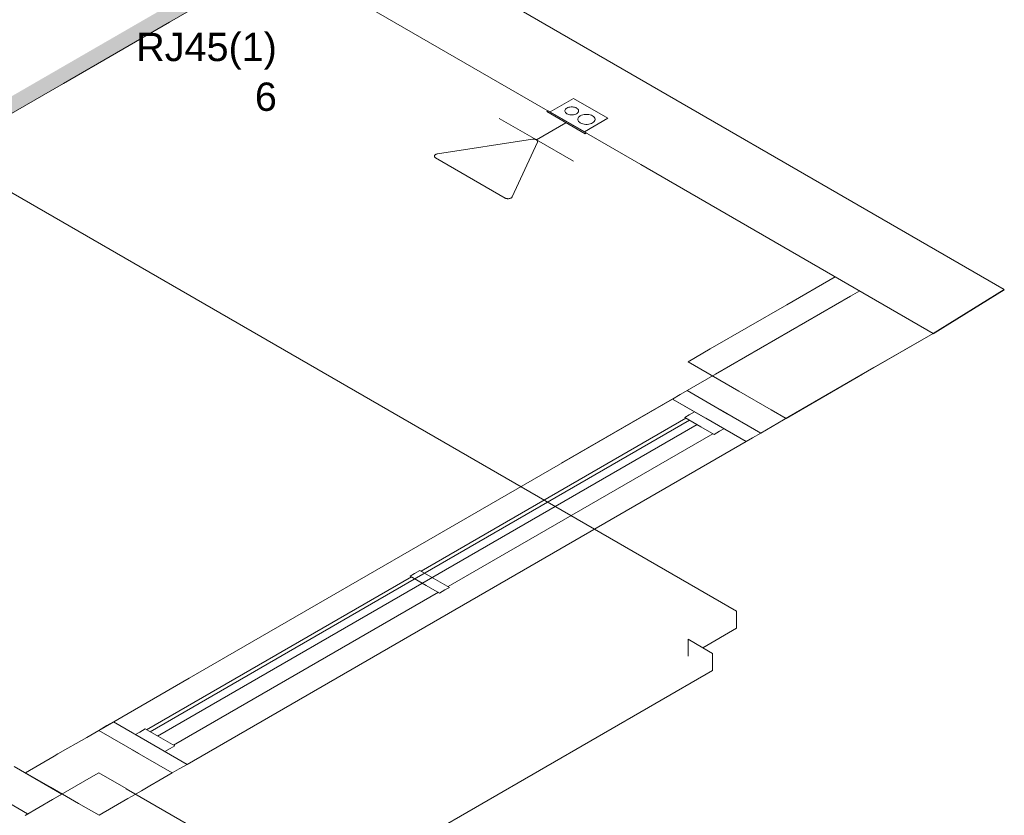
# Model space of a CAD drawing. Header units: millimetres. Extents: x 4476663 to 4477054, y -30323851 to -30323414.
# Tile 58 of 256: x 4476993.52 to 4477000.48, y -30323843.53 to -30323837.91. Entities that reach past the tile are written whole.
import ezdxf

# ---------------------------------------------------------------- set-up
doc = ezdxf.new("R2010")
doc.units = ezdxf.units.MM
doc.linetypes.add('NULL', pattern=[0])
for name, color, linetype, lineweight in [('CE-PT Dados', 7, 'Continuous', 5), ('DI-Elementos externos em corte', 9, 'Continuous', 18), ('DI-Elementos externos em vista', 9, 'Continuous', 5), ('IFC-Caixa de passagem-Contorno', 44, 'Continuous', 5), ('IFC-Janela-Contorno', 142, 'Continuous', 5), ('IFC-Parede padrão-Contorno', 44, 'Continuous', 5), ('IFC-Parede-Contorno', 42, 'Continuous', 5), ('IFC-Pilar-Contorno', 83, 'Continuous', 5), ('Textos', 7, 'Continuous', 9)]:
    doc.layers.add(name, color=color, linetype=linetype, lineweight=lineweight)
doc.styles.add('ARIAL', font='arial.ttf')

msp = doc.modelspace()

# ---------------------------------------------------------------- hatches: boundary and pattern name
at = {"layer": 'DI-Elementos externos em corte', "linetype": 'Continuous'}
msp.add_hatch(color=51, dxfattribs=at).paths.add_polyline_path([(4476998.0211, -30323835.9391), (4476998.0211, -30323835.8191), (4476992.3369, -30323839.1009), (4476992.3369, -30323839.2209)])

# ---------------------------------------------------------------- linework, layer by layer
msp.add_line((4476999.9779, -30323840.1222), (4477000.4799, -30323839.8121))
at = {"layer": 'CE-PT Dados'}
for p, q in [((4476997.1745, -30323838.7552), (4476996.9126, -30323838.604)), ((4476997.1745, -30323838.7552), (4476997.3834, -30323838.6346)), ((4476996.4761, -30323838.8545), (4476997.1462, -30323838.7508)), ((4476997.1822, -30323838.7716), (4476997.0025, -30323839.1586)), ((4476997.1745, -30323838.7552), (4476997.4365, -30323838.9064)), ((4476996.9533, -30323839.1663), (4476996.4629, -30323838.8829))]:
    msp.add_line(p, q, dxfattribs=at)
for points in [[(4476997.1822, -30323838.7716), (4476997.1828, -30323838.7697), (4476997.1831, -30323838.7677), (4476997.183, -30323838.7657), (4476997.1825, -30323838.7638), (4476997.1817, -30323838.7619), (4476997.1804, -30323838.76), (4476997.1788, -30323838.7583), (4476997.1768, -30323838.7567), (4476997.1745, -30323838.7552), (4476997.172, -30323838.7539), (4476997.1692, -30323838.7528), (4476997.1662, -30323838.7518), (4476997.163, -30323838.7511), (4476997.1597, -30323838.7506), (4476997.1563, -30323838.7503), (4476997.1529, -30323838.7502), (4476997.1495, -30323838.7504), (4476997.1462, -30323838.7508)], [(4476996.4761, -30323838.8545), (4476996.4729, -30323838.8551), (4476996.4698, -30323838.8559), (4476996.4669, -30323838.857), (4476996.4642, -30323838.8582), (4476996.4618, -30323838.8596), (4476996.4597, -30323838.8611), (4476996.4579, -30323838.8628), (4476996.4564, -30323838.8646), (4476996.4553, -30323838.8665), (4476996.4547, -30323838.8684), (4476996.4544, -30323838.8704), (4476996.4545, -30323838.8723), (4476996.4549, -30323838.8743), (4476996.4558, -30323838.8762), (4476996.4571, -30323838.878), (4476996.4587, -30323838.8798), (4476996.4607, -30323838.8814), (4476996.4629, -30323838.8829)], [(4476996.9533, -30323839.1663), (4476996.9559, -30323839.1676), (4476996.9587, -30323839.1687), (4476996.9617, -30323839.1696), (4476996.9649, -30323839.1704), (4476996.9682, -30323839.1709), (4476996.9716, -30323839.1712), (4476996.975, -30323839.1712), (4476996.9784, -30323839.171), (4476996.9817, -30323839.1707), (4476996.985, -30323839.17), (4476996.9881, -30323839.1692), (4476996.991, -30323839.1682), (4476996.9937, -30323839.1669), (4476996.9961, -30323839.1655), (4476996.9982, -30323839.164), (4476997, -30323839.1623), (4476997.0014, -30323839.1605), (4476997.0025, -30323839.1586)]]:
    msp.add_lwpolyline(points, dxfattribs=at)
at = {"layer": 'DI-Elementos externos em corte'}
for p, q in [((4476994.5829, -30323837.9242), (4476998.0211, -30323835.9391)), ((4476993.8338, -30323838.3567), (4476994.5829, -30323837.9242)), ((4476992.9827, -30323838.8481), (4476993.8338, -30323838.3567))]:
    msp.add_line(p, q, dxfattribs=at)
at = {"layer": 'DI-Elementos externos em vista'}
for p, q in [((4476998.5885, -30323842.0846), (4476992.9827, -30323838.8481)), ((4476998.5885, -30323842.2046), (4476998.5885, -30323842.0846)), ((4476998.3499, -30323842.3423), (4476998.5885, -30323842.2046)), ((4476998.3499, -30323842.3423), (4476998.246, -30323842.2823)), ((4476998.246, -30323842.2823), (4476998.246, -30323842.4023)), ((4476998.4191, -30323842.3822), (4476998.3499, -30323842.3423)), ((4476998.4191, -30323842.5022), (4476998.4191, -30323842.3822)), ((4476993.1479, -30323845.5455), (4476998.4191, -30323842.5022))]:
    msp.add_line(p, q, dxfattribs=at)
at = {"layer": 'IFC-Caixa de passagem-Contorno'}
for p, q in [((4476997.2726, -30323838.5586), (4476997.4371, -30323838.4636)), ((4476997.4371, -30323838.4636), (4476997.6796, -30323838.6036)), ((4476997.2483, -30323838.5566), (4476997.2587, -30323838.5506)), ((4476997.2483, -30323838.5566), (4476997.5185, -30323838.7126)), ((4476997.2587, -30323838.5506), (4476997.5289, -30323838.7066)), ((4476997.5151, -30323838.6986), (4476997.6796, -30323838.6036)), ((4476997.5185, -30323838.7126), (4476997.5289, -30323838.7066))]:
    msp.add_line(p, q, dxfattribs=at)
for points in [[(4476997.3899, -30323838.5709), (4476997.3964, -30323838.574), (4476997.4037, -30323838.5765), (4476997.4117, -30323838.5782), (4476997.4201, -30323838.579), (4476997.4286, -30323838.579), (4476997.4369, -30323838.5782), (4476997.4449, -30323838.5765), (4476997.4523, -30323838.574), (4476997.4588, -30323838.5709), (4476997.4643, -30323838.5671), (4476997.4685, -30323838.5629), (4476997.4714, -30323838.5583), (4476997.4729, -30323838.5534), (4476997.4729, -30323838.5485), (4476997.4714, -30323838.5437), (4476997.4685, -30323838.5391), (4476997.4643, -30323838.5349), (4476997.4588, -30323838.5311), (4476997.4523, -30323838.5279), (4476997.4449, -30323838.5255), (4476997.4369, -30323838.5238), (4476997.4286, -30323838.523), (4476997.4201, -30323838.523), (4476997.4117, -30323838.5238), (4476997.4037, -30323838.5255), (4476997.3964, -30323838.5279), (4476997.3899, -30323838.5311), (4476997.3844, -30323838.5349), (4476997.3801, -30323838.5391), (4476997.3772, -30323838.5437), (4476997.3758, -30323838.5485), (4476997.3758, -30323838.5534), (4476997.3772, -30323838.5583), (4476997.3801, -30323838.5629), (4476997.3844, -30323838.5671), (4476997.3899, -30323838.5709)], [(4476997.485, -30323838.636), (4476997.4932, -30323838.6399), (4476997.5024, -30323838.643), (4476997.5124, -30323838.6451), (4476997.5229, -30323838.6462), (4476997.5336, -30323838.6462), (4476997.5441, -30323838.6451), (4476997.5541, -30323838.643), (4476997.5633, -30323838.6399), (4476997.5715, -30323838.636), (4476997.5783, -30323838.6312), (4476997.5837, -30323838.6259), (4476997.5873, -30323838.6201), (4476997.5892, -30323838.6141), (4476997.5892, -30323838.6079), (4476997.5873, -30323838.6019), (4476997.5837, -30323838.5961), (4476997.5783, -30323838.5907), (4476997.5715, -30323838.586), (4476997.5633, -30323838.5821), (4476997.5541, -30323838.579), (4476997.5441, -30323838.5769), (4476997.5336, -30323838.5758), (4476997.5229, -30323838.5758), (4476997.5124, -30323838.5769), (4476997.5024, -30323838.579), (4476997.4932, -30323838.5821), (4476997.485, -30323838.586), (4476997.4782, -30323838.5907), (4476997.4728, -30323838.5961), (4476997.4692, -30323838.6019), (4476997.4673, -30323838.6079), (4476997.4673, -30323838.6141), (4476997.4692, -30323838.6201), (4476997.4728, -30323838.6259), (4476997.4782, -30323838.6312), (4476997.485, -30323838.636)]]:
    msp.add_lwpolyline(points, dxfattribs=at)
at = {"layer": 'IFC-Janela-Contorno', "color": 8, "lineweight": 5}
for p, q in [((4476998.1914, -30323840.5537), (4476998.1361, -30323840.5856)), ((4476998.24, -30323840.5256), (4476998.1914, -30323840.5537)), ((4476998.5234, -30323840.6893), (4476998.24, -30323840.5256)), ((4476998.1361, -30323840.5856), (4476994.187, -30323842.8656)), ((4476998.2919, -30323840.6756), (4476998.1361, -30323840.5856)), ((4476998.3709, -30323840.7212), (4476998.1361, -30323840.5856)), ((4476998.2313, -30323840.7206), (4476996.3607, -30323841.8006)), ((4476998.2538, -30323840.6976), (4476998.2227, -30323840.7156)), ((4476998.337, -30323840.7816), (4476998.2227, -30323840.7156)), ((4476998.2919, -30323840.6756), (4476998.2538, -30323840.6976)), ((4476998.3855, -30323840.7296), (4476998.2919, -30323840.6756)), ((4476998.6557, -30323840.8856), (4476998.3709, -30323840.7212)), ((4476998.2573, -30323840.7356), (4476996.1615, -30323841.9456)), ((4476998.3093, -30323840.7656), (4476996.5945, -30323841.7556)), ((4476998.4305, -30323840.8356), (4476998.337, -30323840.7816)), ((4476998.4218, -30323840.8306), (4476996.5512, -30323841.9106)), ((4476998.4686, -30323840.8136), (4476998.4305, -30323840.8356)), ((4476998.4998, -30323840.7956), (4476998.4686, -30323840.8136)), ((4476998.6557, -30323840.8856), (4476998.4998, -30323840.7956)), ((4476998.7013, -30323840.8593), (4476998.6557, -30323840.8856)), ((4476998.7596, -30323840.8256), (4476998.7013, -30323840.8593)), ((4476998.6557, -30323840.8856), (4476994.7066, -30323843.1656)), ((4476996.5945, -30323841.7556), (4476994.4988, -30323842.9656)), ((4476996.3139, -30323841.8176), (4476996.2828, -30323841.8356)), ((4476996.352, -30323841.7956), (4476996.3139, -30323841.8176)), ((4476996.4456, -30323841.8496), (4476996.352, -30323841.7956)), ((4476996.2914, -30323841.8406), (4476994.4208, -30323842.9206)), ((4476996.3971, -30323841.9016), (4476996.2828, -30323841.8356)), ((4476996.4906, -30323841.9556), (4476996.3971, -30323841.9016)), ((4476996.5599, -30323841.9156), (4476996.4456, -30323841.8496)), ((4476996.1615, -30323841.9456), (4476994.4468, -30323842.9356)), ((4476996.482, -30323841.9506), (4476994.6113, -30323843.0306)), ((4476996.5287, -30323841.9336), (4476996.4906, -30323841.9556)), ((4476996.5599, -30323841.9156), (4476996.5287, -30323841.9336)), ((4476994.187, -30323842.8656), (4476994.1413, -30323842.892)), ((4476994.4718, -30323843.03), (4476994.187, -30323842.8656)), ((4476994.1413, -30323842.892), (4476994.0831, -30323842.9256)), ((4476994.374, -30323842.9376), (4476994.3429, -30323842.9556)), ((4476994.4122, -30323842.9156), (4476994.374, -30323842.9376)), ((4476994.5057, -30323842.9696), (4476994.4122, -30323842.9156)), ((4476994.62, -30323843.0356), (4476994.5057, -30323842.9696)), ((4476994.6027, -30323843.2256), (4476994.3193, -30323843.062)), ((4476994.5507, -30323843.0756), (4476994.4572, -30323843.0216)), ((4476994.7066, -30323843.1656), (4476994.4718, -30323843.03)), ((4476994.5888, -30323843.0536), (4476994.5507, -30323843.0756)), ((4476994.62, -30323843.0356), (4476994.5888, -30323843.0536)), ((4476994.6512, -30323843.1976), (4476994.6027, -30323843.2256)), ((4476994.7066, -30323843.1656), (4476994.6512, -30323843.1976))]:
    msp.add_line(p, q, dxfattribs=at)
at = {"layer": 'IFC-Parede padrão-Contorno', "color": 8, "lineweight": 5}
for p, q in [((4476993.8234, -30323843.3755), (4476993.4859, -30323843.1807)), ((4476994.0832, -30323843.2255), (4476994.0469, -30323843.2465)), ((4476994.2761, -30323843.3369), (4476994.0832, -30323843.2255)), ((4476994.0469, -30323843.2465), (4476993.7565, -30323843.4141)), ((4476993.5809, -30323843.5155), (4476993.2434, -30323843.3207)), ((4476994.2771, -30323843.3375), (4476994.2761, -30323843.3369)), ((4476995.6247, -30323844.1155), (4476994.2771, -30323843.3375)), ((4476993.7565, -30323843.4141), (4476993.5636, -30323843.5255)), ((4476993.8234, -30323843.3755), (4476993.7007, -30323843.4464))]:
    msp.add_line(p, q, dxfattribs=at)
at = {"layer": 'IFC-Parede-Contorno', "color": 8, "lineweight": 5}
for p, q in [((4477000.4799, -30323839.8121), (4476972.5026, -30323823.6593)), ((4476997.9129, -30323838.93), (4476971.983, -30323823.9593)), ((4476998.0969, -30323839.0362), (4476995.4055, -30323837.4823)), ((4476999.9781, -30323840.1223), (4476997.9129, -30323838.93)), ((4476999.3936, -30323839.8596), (4476998.4402, -30323840.41)), ((4476999.4583, -30323839.8222), (4476999.3936, -30323839.8596)), ((4476999.9779, -30323840.1222), (4476999.559, -30323840.3641)), ((4476999.559, -30323840.3641), (4476998.9598, -30323840.71)), ((4476998.4402, -30323840.41), (4476998.24, -30323840.5256)), ((4476998.24, -30323840.5256), (4476997.3498, -30323841.0396)), ((4476998.7596, -30323840.8256), (4476998.4762, -30323840.662)), ((4476998.9598, -30323840.71), (4476998.7596, -30323840.8256)), ((4476994.7216, -30323842.557), (4476994.0831, -30323842.9256)), ((4476994.0831, -30323842.9256), (4476993.998, -30323842.9747)), ((4476994.3665, -30323843.0893), (4476994.0831, -30323842.9256)), ((4476993.9247, -30323843.017), (4476993.8655, -30323843.0512)), ((4476993.998, -30323842.9747), (4476993.9247, -30323843.017)), ((4476993.8655, -30323843.0512), (4476993.7947, -30323843.0921)), ((4476993.769, -30323843.1069), (4476993.5654, -30323843.2245)), ((4476993.7947, -30323843.0921), (4476993.769, -30323843.1069)), ((4476993.7419, -30323843.3264), (4476993.5654, -30323843.2245)), ((4476994.6027, -30323843.2256), (4476994.5176, -30323843.2747)), ((4476994.5176, -30323843.2747), (4476994.4443, -30323843.317)), ((4476993.9413, -30323843.4416), (4476993.7419, -30323843.3264)), ((4476994.3851, -30323843.3512), (4476994.3143, -30323843.3921)), ((4476994.4443, -30323843.317), (4476994.3851, -30323843.3512)), ((4476994.2886, -30323843.4069), (4476994.085, -30323843.5245)), ((4476994.3143, -30323843.3921), (4476994.2886, -30323843.4069)), ((4476994.085, -30323843.5245), (4476993.9413, -30323843.4416))]:
    msp.add_line(p, q, dxfattribs=at)
at = {"layer": 'IFC-Pilar-Contorno', "color": 8, "lineweight": 5}
for p, q in [((4476999.2853, -30323839.7223), (4476998.9427, -30323839.9201)), ((4476998.9427, -30323839.9201), (4476998.4032, -30323840.2316)), ((4476999.9781, -30323840.1223), (4476999.8209, -30323840.213)), ((4476998.4032, -30323840.2316), (4476998.246, -30323840.3223)), ((4476999.8209, -30323840.213), (4476999.4783, -30323840.4108)), ((4476998.6057, -30323840.53), (4476998.246, -30323840.3223)), ((4476999.4783, -30323840.4108), (4476998.9388, -30323840.7223)), ((4476998.8341, -30323840.6618), (4476998.6057, -30323840.53)), ((4476998.9388, -30323840.7223), (4476998.8341, -30323840.6618))]:
    msp.add_line(p, q, dxfattribs=at)

# ---------------------------------------------------------------- texts
at = {"layer": 'Textos', "linetype": 'NULL', "char_height": 0.2, "attachment_point": 9, "line_spacing_factor": 0.6, "style": 'ARIAL'}
for s, insert, width in [('RJ45(1)', (4476995.3415, -30323838.2599), 1.987195), ('6', (4476995.3415, -30323838.5539), 0.310671)]:
    msp.add_mtext(s, dxfattribs=dict(at, insert=insert, width=width))

doc.saveas('drawing.dxf')
